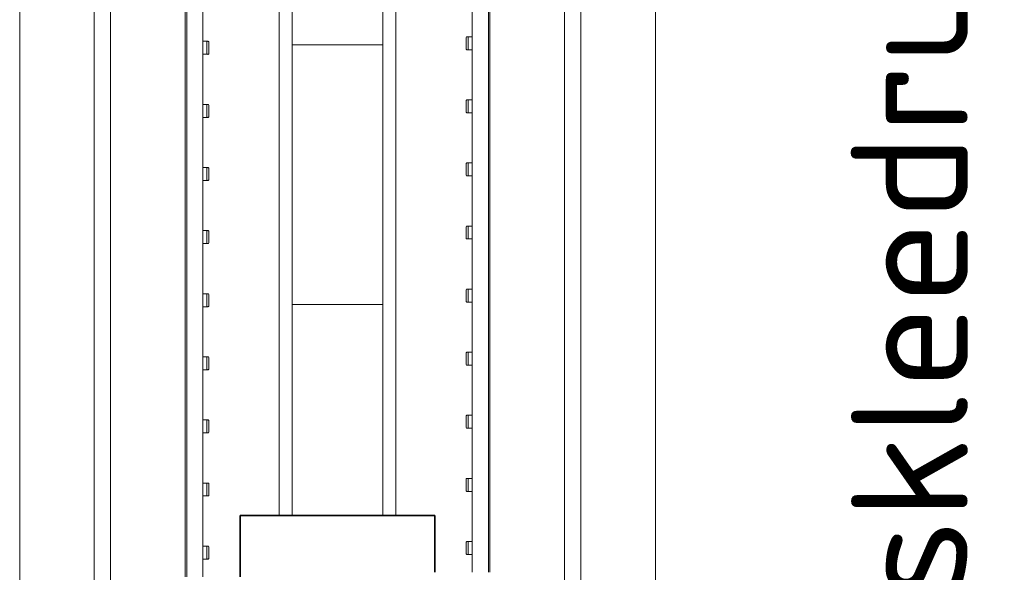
# Model space of a CAD drawing. Header units: millimetres. Extents: x 2016 to 102618, y -16590 to 68005.
# Tile 187 of 256: x 79010 to 80528, y 18237 to 19089. Entities that reach past the tile are written whole.
import ezdxf

# ---------------------------------------------------------------- set-up
doc = ezdxf.new("R2010")
doc.units = ezdxf.units.MM
for name, color, linetype, lineweight in [('A-AREA-IDEN', 2, 'Continuous', 9), ('A-WALL', 113, 'Continuous', 13), ('A-WALL-FNSH', 113, 'Continuous', 25), ('A-WALL-PATT', 111, 'Continuous', 25), ('I-FURN', 30, 'Continuous', 13), ('S-COLS', 52, 'Continuous', 13)]:
    doc.layers.add(name, color=color, linetype=linetype, lineweight=lineweight)
doc.styles.add('ISOCPEUR_2', font='isocpeur.ttf', dxfattribs={"height": 180})

# ---------------------------------------------------------------- blocks, each defined once
blk = doc.blocks.new('79_VCS_FU_zitbank_kleedkamers - 79_VCS_FU_zitbank_kleedkamers-V5-00 Begane grond')
at = {"layer": 'I-FURN'}
for p, q in [((6112.5, -117.5), (7062.5, -117.5)), ((6237.2, -110.5), (6237.2, -109.5)), ((6237.2, -110.7), (6237.2, -116.5)), ((6256.3, -108.5), (6238.2, -108.5)), ((6238.2, -111.5), (6256.3, -111.5)), ((6257.2, -109.5), (6257.2, -110.5)), ((6257.2, -116.5), (6257.2, -110.8)), ((6334.4, -110.5), (6334.4, -109.5)), ((6334.4, -110.7), (6334.4, -116.5)), ((6353.5, -108.5), (6335.4, -108.5)), ((6335.4, -111.5), (6353.5, -111.5)), ((6354.4, -109.5), (6354.4, -110.5)), ((6354.4, -116.5), (6354.4, -110.8)), ((6431.7, -110.5), (6431.7, -109.5)), ((6431.7, -110.7), (6431.7, -116.5)), ((6450.7, -108.5), (6432.6, -108.5)), ((6432.7, -111.5), (6450.7, -111.5)), ((6451.7, -109.5), (6451.7, -110.5)), ((6451.7, -116.5), (6451.7, -110.8)), ((6528.9, -110.5), (6528.9, -109.5)), ((6528.9, -110.7), (6528.9, -116.5)), ((6547.9, -108.5), (6529.9, -108.5)), ((6529.9, -111.5), (6547.9, -111.5)), ((6548.9, -109.5), (6548.9, -110.5)), ((6548.9, -116.5), (6548.9, -110.8)), ((6626.1, -110.5), (6626.1, -109.5)), ((6626.1, -110.7), (6626.1, -116.5)), ((6645.1, -108.5), (6627.1, -108.5)), ((6627.1, -111.5), (6645.1, -111.5)), ((6646.1, -109.5), (6646.1, -110.5)), ((6646.1, -116.5), (6646.1, -110.8)), ((6723.3, -110.5), (6723.3, -109.5)), ((6723.3, -110.7), (6723.3, -116.5)), ((6742.4, -108.5), (6724.3, -108.5)), ((6724.3, -111.5), (6742.4, -111.5)), ((6743.3, -109.5), (6743.3, -110.5)), ((6743.3, -116.5), (6743.3, -110.8)), ((6820.6, -110.5), (6820.6, -109.5)), ((6820.6, -110.7), (6820.6, -116.5)), ((6839.6, -108.5), (6821.5, -108.5)), ((6821.6, -111.5), (6839.6, -111.5)), ((6840.6, -109.5), (6840.6, -110.5)), ((6840.6, -116.5), (6840.6, -110.8)), ((6917.8, -110.5), (6917.8, -109.5)), ((6917.8, -110.7), (6917.8, -116.5)), ((6936.8, -108.5), (6918.8, -108.5)), ((6918.8, -111.5), (6936.8, -111.5)), ((6937.8, -109.5), (6937.8, -110.5)), ((6937.8, -116.5), (6937.8, -110.8)), ((7015, -110.5), (7015, -109.5)), ((7015, -110.7), (7015, -116.5)), ((7034, -108.5), (7016, -108.5)), ((7016, -111.5), (7034, -111.5)), ((7035, -109.5), (7035, -110.5)), ((7035, -116.5), (7035, -110.8)), ((7062.5, -142.5), (6112.5, -142.5)), ((7062.5, -145), (6112.5, -145)), ((50, -260), (8250, -260)), ((8250, -285), (50, -285)), ((50, -400), (8250, -400))]:
    blk.add_line(p, q, dxfattribs=at)
at = {"layer": 'I-FURN', "flags": 128}
for points in [[(6237.2, -117.5), (6237.2, -117.4), (6237.2, -117.3), (6237.2, -117.2), (6237.2, -117.1), (6237.2, -117), (6237.2, -117), (6237.2, -116.9), (6237.2, -116.8), (6237.2, -116.7), (6237.2, -116.6), (6237.2, -116.5), (6237.2, -116.4), (6237.2, -116.3), (6237.2, -116.3), (6237.2, -116.2), (6237.2, -116.1), (6237.2, -116), (6237.2, -116), (6237.2, -115.9), (6237.2, -115.8), (6237.2, -115.8), (6237.2, -115.7), (6237.2, -115.7)], [(6257.2, -115.7), (6257.2, -115.7), (6257.2, -115.8), (6257.2, -115.8), (6257.2, -115.9), (6257.2, -116), (6257.2, -116.1), (6257.2, -116.1), (6257.2, -116.2), (6257.2, -116.3), (6257.2, -116.4), (6257.2, -116.4), (6257.2, -116.5), (6257.2, -116.6), (6257.2, -116.7), (6257.2, -116.8), (6257.2, -116.9), (6257.2, -117), (6257.2, -117.1), (6257.2, -117.2), (6257.2, -117.3), (6257.2, -117.4), (6257.2, -117.5)], [(6334.4, -117.5), (6334.4, -117.4), (6334.4, -117.3), (6334.4, -117.2), (6334.4, -117.1), (6334.4, -117), (6334.4, -117), (6334.4, -116.9), (6334.4, -116.8), (6334.4, -116.7), (6334.4, -116.6), (6334.4, -116.5), (6334.4, -116.4), (6334.4, -116.3), (6334.4, -116.3), (6334.4, -116.2), (6334.4, -116.1), (6334.4, -116), (6334.4, -116), (6334.4, -115.9), (6334.4, -115.8), (6334.4, -115.8), (6334.4, -115.7), (6334.4, -115.7)], [(6354.4, -115.7), (6354.4, -115.7), (6354.4, -115.8), (6354.4, -115.8), (6354.4, -115.9), (6354.4, -116), (6354.4, -116.1), (6354.4, -116.1), (6354.4, -116.2), (6354.4, -116.3), (6354.4, -116.4), (6354.4, -116.4), (6354.4, -116.5), (6354.4, -116.6), (6354.4, -116.7), (6354.4, -116.8), (6354.4, -116.9), (6354.4, -117), (6354.4, -117.1), (6354.4, -117.2), (6354.4, -117.3), (6354.4, -117.4), (6354.4, -117.5)], [(6431.7, -117.5), (6431.7, -117.4), (6431.7, -117.3), (6431.7, -117.2), (6431.7, -117.1), (6431.7, -117), (6431.7, -117), (6431.7, -116.9), (6431.7, -116.8), (6431.7, -116.7), (6431.7, -116.6), (6431.7, -116.5), (6431.7, -116.4), (6431.7, -116.3), (6431.7, -116.3), (6431.7, -116.2), (6431.7, -116.1), (6431.7, -116), (6431.7, -116), (6431.7, -115.9), (6431.7, -115.8), (6431.7, -115.8), (6431.7, -115.7), (6431.7, -115.7)], [(6451.7, -115.7), (6451.7, -115.7), (6451.7, -115.8), (6451.7, -115.8), (6451.7, -115.9), (6451.7, -116), (6451.7, -116.1), (6451.7, -116.1), (6451.7, -116.2), (6451.7, -116.3), (6451.7, -116.4), (6451.7, -116.4), (6451.7, -116.5), (6451.7, -116.6), (6451.7, -116.7), (6451.7, -116.8), (6451.7, -116.9), (6451.7, -117), (6451.7, -117.1), (6451.7, -117.2), (6451.7, -117.3), (6451.7, -117.4), (6451.7, -117.5)], [(6528.9, -117.5), (6528.9, -117.4), (6528.9, -117.3), (6528.9, -117.2), (6528.9, -117.1), (6528.9, -117), (6528.9, -117), (6528.9, -116.9), (6528.9, -116.8), (6528.9, -116.7), (6528.9, -116.6), (6528.9, -116.5), (6528.9, -116.4), (6528.9, -116.3), (6528.9, -116.3), (6528.9, -116.2), (6528.9, -116.1), (6528.9, -116), (6528.9, -116), (6528.9, -115.9), (6528.9, -115.8), (6528.9, -115.8), (6528.9, -115.7), (6528.9, -115.7)], [(6548.9, -115.7), (6548.9, -115.7), (6548.9, -115.8), (6548.9, -115.8), (6548.9, -115.9), (6548.9, -116), (6548.9, -116.1), (6548.9, -116.1), (6548.9, -116.2), (6548.9, -116.3), (6548.9, -116.4), (6548.9, -116.4), (6548.9, -116.5), (6548.9, -116.6), (6548.9, -116.7), (6548.9, -116.8), (6548.9, -116.9), (6548.9, -117), (6548.9, -117.1), (6548.9, -117.2), (6548.9, -117.3), (6548.9, -117.4), (6548.9, -117.5)], [(6626.1, -117.5), (6626.1, -117.4), (6626.1, -117.3), (6626.1, -117.2), (6626.1, -117.1), (6626.1, -117), (6626.1, -117), (6626.1, -116.9), (6626.1, -116.8), (6626.1, -116.7), (6626.1, -116.6), (6626.1, -116.5), (6626.1, -116.4), (6626.1, -116.3), (6626.1, -116.3), (6626.1, -116.2), (6626.1, -116.1), (6626.1, -116), (6626.1, -116), (6626.1, -115.9), (6626.1, -115.8), (6626.1, -115.8), (6626.1, -115.7), (6626.1, -115.7)], [(6646.1, -115.7), (6646.1, -115.7), (6646.1, -115.8), (6646.1, -115.8), (6646.1, -115.9), (6646.1, -116), (6646.1, -116.1), (6646.1, -116.1), (6646.1, -116.2), (6646.1, -116.3), (6646.1, -116.4), (6646.1, -116.4), (6646.1, -116.5), (6646.1, -116.6), (6646.1, -116.7), (6646.1, -116.8), (6646.1, -116.9), (6646.1, -117), (6646.1, -117.1), (6646.1, -117.2), (6646.1, -117.3), (6646.1, -117.4), (6646.1, -117.5)], [(6723.3, -117.5), (6723.3, -117.4), (6723.3, -117.3), (6723.3, -117.2), (6723.3, -117.1), (6723.3, -117), (6723.3, -117), (6723.3, -116.9), (6723.3, -116.8), (6723.3, -116.7), (6723.3, -116.6), (6723.3, -116.5), (6723.3, -116.4), (6723.3, -116.3), (6723.3, -116.3), (6723.3, -116.2), (6723.3, -116.1), (6723.3, -116), (6723.3, -116), (6723.3, -115.9), (6723.3, -115.8), (6723.3, -115.8), (6723.3, -115.7), (6723.3, -115.7)], [(6743.3, -115.7), (6743.3, -115.7), (6743.3, -115.8), (6743.3, -115.8), (6743.3, -115.9), (6743.3, -116), (6743.3, -116.1), (6743.3, -116.1), (6743.3, -116.2), (6743.3, -116.3), (6743.3, -116.4), (6743.3, -116.4), (6743.3, -116.5), (6743.3, -116.6), (6743.3, -116.7), (6743.3, -116.8), (6743.3, -116.9), (6743.3, -117), (6743.3, -117.1), (6743.3, -117.2), (6743.3, -117.3), (6743.3, -117.4), (6743.3, -117.5)], [(6820.6, -117.5), (6820.6, -117.4), (6820.6, -117.3), (6820.6, -117.2), (6820.6, -117.1), (6820.6, -117), (6820.6, -117), (6820.6, -116.9), (6820.6, -116.8), (6820.6, -116.7), (6820.6, -116.6), (6820.6, -116.5), (6820.6, -116.4), (6820.6, -116.3), (6820.6, -116.3), (6820.6, -116.2), (6820.6, -116.1), (6820.6, -116), (6820.6, -116), (6820.6, -115.9), (6820.6, -115.8), (6820.6, -115.8), (6820.6, -115.7), (6820.6, -115.7)], [(6840.6, -115.7), (6840.6, -115.7), (6840.6, -115.8), (6840.6, -115.8), (6840.6, -115.9), (6840.6, -116), (6840.6, -116.1), (6840.6, -116.1), (6840.6, -116.2), (6840.6, -116.3), (6840.6, -116.4), (6840.6, -116.4), (6840.6, -116.5), (6840.6, -116.6), (6840.6, -116.7), (6840.6, -116.8), (6840.6, -116.9), (6840.6, -117), (6840.6, -117.1), (6840.6, -117.2), (6840.6, -117.3), (6840.6, -117.4), (6840.6, -117.5)], [(6917.8, -117.5), (6917.8, -117.4), (6917.8, -117.3), (6917.8, -117.2), (6917.8, -117.1), (6917.8, -117), (6917.8, -117), (6917.8, -116.9), (6917.8, -116.8), (6917.8, -116.7), (6917.8, -116.6), (6917.8, -116.5), (6917.8, -116.4), (6917.8, -116.3), (6917.8, -116.3), (6917.8, -116.2), (6917.8, -116.1), (6917.8, -116), (6917.8, -116), (6917.8, -115.9), (6917.8, -115.8), (6917.8, -115.8), (6917.8, -115.7), (6917.8, -115.7)], [(6937.8, -115.7), (6937.8, -115.7), (6937.8, -115.8), (6937.8, -115.8), (6937.8, -115.9), (6937.8, -116), (6937.8, -116.1), (6937.8, -116.1), (6937.8, -116.2), (6937.8, -116.3), (6937.8, -116.4), (6937.8, -116.4), (6937.8, -116.5), (6937.8, -116.6), (6937.8, -116.7), (6937.8, -116.8), (6937.8, -116.9), (6937.8, -117), (6937.8, -117.1), (6937.8, -117.2), (6937.8, -117.3), (6937.8, -117.4), (6937.8, -117.5)], [(7015, -117.5), (7015, -117.4), (7015, -117.3), (7015, -117.2), (7015, -117.1), (7015, -117), (7015, -117), (7015, -116.9), (7015, -116.8), (7015, -116.7), (7015, -116.6), (7015, -116.5), (7015, -116.4), (7015, -116.3), (7015, -116.3), (7015, -116.2), (7015, -116.1), (7015, -116), (7015, -116), (7015, -115.9), (7015, -115.8), (7015, -115.8), (7015, -115.7), (7015, -115.7)], [(7035, -115.7), (7035, -115.7), (7035, -115.8), (7035, -115.8), (7035, -115.9), (7035, -116), (7035, -116.1), (7035, -116.1), (7035, -116.2), (7035, -116.3), (7035, -116.4), (7035, -116.4), (7035, -116.5), (7035, -116.6), (7035, -116.7), (7035, -116.8), (7035, -116.9), (7035, -117), (7035, -117.1), (7035, -117.2), (7035, -117.3), (7035, -117.4), (7035, -117.5)]]:
    blk.add_lwpolyline(points, dxfattribs=at)
at = {"layer": 'I-FURN'}
for centre, radius, start, end in [((6238.2, -109.5), 0.978, 90, 180), ((6238.2, -110.5), 1, 180, 270), ((6256.3, -109.5), 0.966, 0, 90), ((6256.3, -110.5), 0.962, 270, 360), ((6335.4, -109.5), 0.978, 90, 180), ((6335.4, -110.5), 1, 180, 270), ((6353.5, -109.5), 0.966, 0, 90), ((6353.5, -110.5), 0.962, 270, 360), ((6432.6, -109.5), 0.978, 90, 180), ((6432.7, -110.5), 1, 180, 270), ((6450.7, -109.5), 0.966, 0, 90), ((6450.7, -110.5), 0.962, 270, 360), ((6529.9, -109.5), 0.978, 90, 180), ((6529.9, -110.5), 1, 180, 270), ((6547.9, -109.5), 0.966, 0, 90), ((6547.9, -110.5), 0.962, 270, 360), ((6627.1, -109.5), 0.978, 90, 180), ((6627.1, -110.5), 1, 180, 270), ((6645.1, -109.5), 0.966, 0, 90), ((6645.1, -110.5), 0.962, 270, 360), ((6724.3, -109.5), 0.978, 90, 180), ((6724.3, -110.5), 1, 180, 270), ((6742.4, -109.5), 0.966, 0, 90), ((6742.4, -110.5), 0.962, 270, 360), ((6821.5, -109.5), 0.978, 90, 180), ((6821.6, -110.5), 1, 180, 270), ((6839.6, -109.5), 0.966, 0, 90), ((6839.6, -110.5), 0.962, 270, 360), ((6918.8, -109.5), 0.978, 90, 180), ((6918.8, -110.5), 1, 180, 270), ((6936.8, -109.5), 0.966, 0, 90), ((6936.8, -110.5), 0.962, 270, 360), ((7016, -109.5), 0.978, 90, 180), ((7016, -110.5), 1, 180, 270), ((7034, -109.5), 0.966, 0, 90), ((7034, -110.5), 0.962, 270, 360)]:
    blk.add_arc(centre, radius, start, end, dxfattribs=at)
for centre, major_axis, start_param, end_param in [((6238.2, -109.5), (0.978, 0), 1.570796, 3.140513), ((6238.2, -110.5), (1, 0), 3.142593, 4.712389), ((6256.3, -109.5), (0.966, 0), 0.001117, 1.570796), ((6256.3, -110.5), (0.962, 0), 4.712389, 6.282063), ((6335.4, -109.5), (0.978, 0), 1.570796, 3.140513), ((6335.4, -110.5), (-1, 0), 0.001, 1.570796), ((6353.5, -109.5), (0.966, 0), 0.001117, 1.570796), ((6353.5, -110.5), (0.962, 0), 4.712389, 6.282063), ((6432.6, -109.5), (0.978, 0), 1.570796, 3.140513), ((6432.7, -110.5), (-1, 0), 0.001, 1.570796), ((6450.7, -109.5), (0.966, 0), 0.001117, 1.570796), ((6450.7, -110.5), (0.962, 0), 4.712389, 6.282063), ((6529.9, -109.5), (0.978, 0), 1.570796, 3.140513), ((6529.9, -110.5), (-1, 0), 0.001, 1.570796), ((6547.9, -109.5), (0.966, 0), 0.001117, 1.570796), ((6547.9, -110.5), (0.962, 0), 4.712389, 6.282063), ((6627.1, -109.5), (0.978, 0), 1.570796, 3.140513), ((6627.1, -110.5), (-1, 0), 0.001, 1.570796), ((6645.1, -109.5), (-0.966, 0), 3.14271, 4.712389), ((6645.1, -110.5), (0.962, 0), 4.712389, 6.282063), ((6724.3, -109.5), (0.978, 0), 1.570796, 3.140513), ((6724.3, -110.5), (-1, 0), 0.001, 1.570796), ((6742.4, -109.5), (0.966, 0), 0.001117, 1.570796), ((6742.4, -110.5), (0.962, 0), 4.712389, 6.282063), ((6821.5, -109.5), (0.978, 0), 1.570796, 3.140513), ((6821.6, -110.5), (-1, 0), 0.001, 1.570796), ((6839.6, -109.5), (0.966, 0), 0.001117, 1.570796), ((6839.6, -110.5), (0.962, 0), 4.712389, 6.282063), ((6918.8, -109.5), (0.978, 0), 1.570796, 3.140513), ((6918.8, -110.5), (-1, 0), 0.001, 1.570796), ((6936.8, -109.5), (0.966, 0), 0.001117, 1.570796), ((6936.8, -110.5), (0.962, 0), 4.712389, 6.282063), ((7016, -109.5), (0.978, 0), 1.570796, 3.140513), ((7016, -110.5), (-1, 0), 0.001, 1.570796), ((7034, -109.5), (0.966, 0), 0.001117, 1.570796), ((7034, -110.5), (0.962, 0), 4.712389, 6.282063)]:
    blk.add_ellipse(centre, major_axis=major_axis, ratio=0.997927, start_param=start_param, end_param=end_param, dxfattribs=at)
blk = doc.blocks.new('79_VCS_FU_zitbank_kleedkamers - 79_VCS_FU_zitbank_kleedkamers-V6-00 Begane grond')
at = {"layer": 'I-FURN'}
for p, q in [((1237.5, -117.5), (2187.5, -117.5)), ((1265, -110.5), (1265, -109.5)), ((1265, -110.7), (1265, -116.5)), ((1284, -108.5), (1266, -108.5)), ((1266, -111.5), (1284, -111.5)), ((1285, -109.5), (1285, -110.5)), ((1285, -116.5), (1285, -110.8)), ((1362.2, -110.5), (1362.2, -109.5)), ((1362.2, -110.7), (1362.2, -116.5)), ((1381.3, -108.5), (1363.2, -108.5)), ((1363.2, -111.5), (1381.3, -111.5)), ((1382.2, -109.5), (1382.2, -110.5)), ((1382.2, -116.5), (1382.2, -110.8)), ((1459.4, -110.5), (1459.4, -109.5)), ((1459.4, -110.7), (1459.4, -116.5)), ((1478.5, -108.5), (1460.4, -108.5)), ((1460.4, -111.5), (1478.5, -111.5)), ((1479.4, -109.5), (1479.4, -110.5)), ((1479.4, -116.5), (1479.4, -110.8)), ((1556.7, -110.5), (1556.7, -109.5)), ((1556.7, -110.7), (1556.7, -116.5)), ((1575.7, -108.5), (1557.6, -108.5)), ((1557.7, -111.5), (1575.7, -111.5)), ((1576.7, -109.5), (1576.7, -110.5)), ((1576.7, -116.5), (1576.7, -110.8)), ((1653.9, -110.5), (1653.9, -109.5)), ((1653.9, -110.7), (1653.9, -116.5)), ((1672.9, -108.5), (1654.9, -108.5)), ((1654.9, -111.5), (1672.9, -111.5)), ((1673.9, -109.5), (1673.9, -110.5)), ((1673.9, -116.5), (1673.9, -110.8)), ((1751.1, -110.5), (1751.1, -109.5)), ((1751.1, -110.7), (1751.1, -116.5)), ((1770.1, -108.5), (1752.1, -108.5)), ((1752.1, -111.5), (1770.1, -111.5)), ((1771.1, -109.5), (1771.1, -110.5)), ((1771.1, -116.5), (1771.1, -110.8)), ((1848.3, -110.5), (1848.3, -109.5)), ((1848.3, -110.7), (1848.3, -116.5)), ((1867.4, -108.5), (1849.3, -108.5)), ((1849.3, -111.5), (1867.4, -111.5)), ((1868.3, -109.5), (1868.3, -110.5)), ((1868.3, -116.5), (1868.3, -110.8)), ((1945.6, -110.5), (1945.6, -109.5)), ((1945.6, -110.7), (1945.6, -116.5)), ((1964.6, -108.5), (1946.5, -108.5)), ((1946.6, -111.5), (1964.6, -111.5)), ((1965.6, -109.5), (1965.6, -110.5)), ((1965.6, -116.5), (1965.6, -110.8)), ((2042.8, -110.5), (2042.8, -109.5)), ((2042.8, -110.7), (2042.8, -116.5)), ((2061.8, -108.5), (2043.8, -108.5)), ((2043.8, -111.5), (2061.8, -111.5)), ((2062.8, -109.5), (2062.8, -110.5)), ((2062.8, -116.5), (2062.8, -110.8)), ((2187.5, -142.5), (1237.5, -142.5)), ((2187.5, -145), (1237.5, -145)), ((50, -260), (8250, -260)), ((8250, -285), (50, -285)), ((50, -400), (8250, -400))]:
    blk.add_line(p, q, dxfattribs=at)
at = {"layer": 'I-FURN', "flags": 128}
for points in [[(1265, -117.5), (1265, -117.4), (1265, -117.3), (1265, -117.2), (1265, -117.1), (1265, -117), (1265, -117), (1265, -116.9), (1265, -116.8), (1265, -116.7), (1265, -116.6), (1265, -116.5), (1265, -116.4), (1265, -116.3), (1265, -116.3), (1265, -116.2), (1265, -116.1), (1265, -116), (1265, -116), (1265, -115.9), (1265, -115.8), (1265, -115.8), (1265, -115.7), (1265, -115.7)], [(1285, -115.7), (1285, -115.7), (1285, -115.8), (1285, -115.8), (1285, -115.9), (1285, -116), (1285, -116.1), (1285, -116.1), (1285, -116.2), (1285, -116.3), (1285, -116.4), (1285, -116.4), (1285, -116.5), (1285, -116.6), (1285, -116.7), (1285, -116.8), (1285, -116.9), (1285, -117), (1285, -117.1), (1285, -117.2), (1285, -117.3), (1285, -117.4), (1285, -117.5)], [(1362.2, -117.5), (1362.2, -117.4), (1362.2, -117.3), (1362.2, -117.2), (1362.2, -117.1), (1362.2, -117), (1362.2, -117), (1362.2, -116.9), (1362.2, -116.8), (1362.2, -116.7), (1362.2, -116.6), (1362.2, -116.5), (1362.2, -116.4), (1362.2, -116.3), (1362.2, -116.3), (1362.2, -116.2), (1362.2, -116.1), (1362.2, -116), (1362.2, -116), (1362.2, -115.9), (1362.2, -115.8), (1362.2, -115.8), (1362.2, -115.7), (1362.2, -115.7)], [(1382.2, -115.7), (1382.2, -115.7), (1382.2, -115.8), (1382.2, -115.8), (1382.2, -115.9), (1382.2, -116), (1382.2, -116.1), (1382.2, -116.1), (1382.2, -116.2), (1382.2, -116.3), (1382.2, -116.4), (1382.2, -116.4), (1382.2, -116.5), (1382.2, -116.6), (1382.2, -116.7), (1382.2, -116.8), (1382.2, -116.9), (1382.2, -117), (1382.2, -117.1), (1382.2, -117.2), (1382.2, -117.3), (1382.2, -117.4), (1382.2, -117.5)], [(1459.4, -117.5), (1459.4, -117.4), (1459.4, -117.3), (1459.4, -117.2), (1459.4, -117.1), (1459.4, -117), (1459.4, -117), (1459.4, -116.9), (1459.4, -116.8), (1459.4, -116.7), (1459.4, -116.6), (1459.4, -116.5), (1459.4, -116.4), (1459.4, -116.3), (1459.4, -116.3), (1459.4, -116.2), (1459.4, -116.1), (1459.4, -116), (1459.4, -116), (1459.4, -115.9), (1459.4, -115.8), (1459.4, -115.8), (1459.4, -115.7), (1459.4, -115.7)], [(1479.4, -115.7), (1479.4, -115.7), (1479.4, -115.8), (1479.4, -115.8), (1479.4, -115.9), (1479.4, -116), (1479.4, -116.1), (1479.4, -116.1), (1479.4, -116.2), (1479.4, -116.3), (1479.4, -116.4), (1479.4, -116.4), (1479.4, -116.5), (1479.4, -116.6), (1479.4, -116.7), (1479.4, -116.8), (1479.4, -116.9), (1479.4, -117), (1479.4, -117.1), (1479.4, -117.2), (1479.4, -117.3), (1479.4, -117.4), (1479.4, -117.5)], [(1556.7, -117.5), (1556.7, -117.4), (1556.7, -117.3), (1556.7, -117.2), (1556.7, -117.1), (1556.7, -117), (1556.7, -117), (1556.7, -116.9), (1556.7, -116.8), (1556.7, -116.7), (1556.7, -116.6), (1556.7, -116.5), (1556.7, -116.4), (1556.7, -116.3), (1556.7, -116.3), (1556.7, -116.2), (1556.7, -116.1), (1556.7, -116), (1556.7, -116), (1556.7, -115.9), (1556.7, -115.8), (1556.7, -115.8), (1556.7, -115.7), (1556.7, -115.7)], [(1576.7, -115.7), (1576.7, -115.7), (1576.7, -115.8), (1576.7, -115.8), (1576.7, -115.9), (1576.7, -116), (1576.7, -116.1), (1576.7, -116.1), (1576.7, -116.2), (1576.7, -116.3), (1576.7, -116.4), (1576.7, -116.4), (1576.7, -116.5), (1576.7, -116.6), (1576.7, -116.7), (1576.7, -116.8), (1576.7, -116.9), (1576.7, -117), (1576.7, -117.1), (1576.7, -117.2), (1576.7, -117.3), (1576.7, -117.4), (1576.7, -117.5)], [(1653.9, -117.5), (1653.9, -117.4), (1653.9, -117.3), (1653.9, -117.2), (1653.9, -117.1), (1653.9, -117), (1653.9, -117), (1653.9, -116.9), (1653.9, -116.8), (1653.9, -116.7), (1653.9, -116.6), (1653.9, -116.5), (1653.9, -116.4), (1653.9, -116.3), (1653.9, -116.3), (1653.9, -116.2), (1653.9, -116.1), (1653.9, -116), (1653.9, -116), (1653.9, -115.9), (1653.9, -115.8), (1653.9, -115.8), (1653.9, -115.7), (1653.9, -115.7)], [(1673.9, -115.7), (1673.9, -115.7), (1673.9, -115.8), (1673.9, -115.8), (1673.9, -115.9), (1673.9, -116), (1673.9, -116.1), (1673.9, -116.1), (1673.9, -116.2), (1673.9, -116.3), (1673.9, -116.4), (1673.9, -116.4), (1673.9, -116.5), (1673.9, -116.6), (1673.9, -116.7), (1673.9, -116.8), (1673.9, -116.9), (1673.9, -117), (1673.9, -117.1), (1673.9, -117.2), (1673.9, -117.3), (1673.9, -117.4), (1673.9, -117.5)], [(1751.1, -117.5), (1751.1, -117.4), (1751.1, -117.3), (1751.1, -117.2), (1751.1, -117.1), (1751.1, -117), (1751.1, -117), (1751.1, -116.9), (1751.1, -116.8), (1751.1, -116.7), (1751.1, -116.6), (1751.1, -116.5), (1751.1, -116.4), (1751.1, -116.3), (1751.1, -116.3), (1751.1, -116.2), (1751.1, -116.1), (1751.1, -116), (1751.1, -116), (1751.1, -115.9), (1751.1, -115.8), (1751.1, -115.8), (1751.1, -115.7), (1751.1, -115.7)], [(1771.1, -115.7), (1771.1, -115.7), (1771.1, -115.8), (1771.1, -115.8), (1771.1, -115.9), (1771.1, -116), (1771.1, -116.1), (1771.1, -116.1), (1771.1, -116.2), (1771.1, -116.3), (1771.1, -116.4), (1771.1, -116.4), (1771.1, -116.5), (1771.1, -116.6), (1771.1, -116.7), (1771.1, -116.8), (1771.1, -116.9), (1771.1, -117), (1771.1, -117.1), (1771.1, -117.2), (1771.1, -117.3), (1771.1, -117.4), (1771.1, -117.5)], [(1848.3, -117.5), (1848.3, -117.4), (1848.3, -117.3), (1848.3, -117.2), (1848.3, -117.1), (1848.3, -117), (1848.3, -117), (1848.3, -116.9), (1848.3, -116.8), (1848.3, -116.7), (1848.3, -116.6), (1848.3, -116.5), (1848.3, -116.4), (1848.3, -116.3), (1848.3, -116.3), (1848.3, -116.2), (1848.3, -116.1), (1848.3, -116), (1848.3, -116), (1848.3, -115.9), (1848.3, -115.8), (1848.3, -115.8), (1848.3, -115.7), (1848.3, -115.7)], [(1868.3, -115.7), (1868.3, -115.7), (1868.3, -115.8), (1868.3, -115.8), (1868.3, -115.9), (1868.3, -116), (1868.3, -116.1), (1868.3, -116.1), (1868.3, -116.2), (1868.3, -116.3), (1868.3, -116.4), (1868.3, -116.4), (1868.3, -116.5), (1868.3, -116.6), (1868.3, -116.7), (1868.3, -116.8), (1868.3, -116.9), (1868.3, -117), (1868.3, -117.1), (1868.3, -117.2), (1868.3, -117.3), (1868.3, -117.4), (1868.3, -117.5)], [(1945.6, -117.5), (1945.6, -117.4), (1945.6, -117.3), (1945.6, -117.2), (1945.6, -117.1), (1945.6, -117), (1945.6, -117), (1945.6, -116.9), (1945.6, -116.8), (1945.6, -116.7), (1945.6, -116.6), (1945.6, -116.5), (1945.6, -116.4), (1945.6, -116.3), (1945.6, -116.3), (1945.6, -116.2), (1945.6, -116.1), (1945.6, -116), (1945.6, -116), (1945.6, -115.9), (1945.6, -115.8), (1945.6, -115.8), (1945.6, -115.7), (1945.6, -115.7)], [(1965.6, -115.7), (1965.6, -115.7), (1965.6, -115.8), (1965.6, -115.8), (1965.6, -115.9), (1965.6, -116), (1965.6, -116.1), (1965.6, -116.1), (1965.6, -116.2), (1965.6, -116.3), (1965.6, -116.4), (1965.6, -116.4), (1965.6, -116.5), (1965.6, -116.6), (1965.6, -116.7), (1965.6, -116.8), (1965.6, -116.9), (1965.6, -117), (1965.6, -117.1), (1965.6, -117.2), (1965.6, -117.3), (1965.6, -117.4), (1965.6, -117.5)], [(2042.8, -117.5), (2042.8, -117.4), (2042.8, -117.3), (2042.8, -117.2), (2042.8, -117.1), (2042.8, -117), (2042.8, -117), (2042.8, -116.9), (2042.8, -116.8), (2042.8, -116.7), (2042.8, -116.6), (2042.8, -116.5), (2042.8, -116.4), (2042.8, -116.3), (2042.8, -116.3), (2042.8, -116.2), (2042.8, -116.1), (2042.8, -116), (2042.8, -116), (2042.8, -115.9), (2042.8, -115.8), (2042.8, -115.8), (2042.8, -115.7), (2042.8, -115.7)], [(2062.8, -115.7), (2062.8, -115.7), (2062.8, -115.8), (2062.8, -115.8), (2062.8, -115.9), (2062.8, -116), (2062.8, -116.1), (2062.8, -116.1), (2062.8, -116.2), (2062.8, -116.3), (2062.8, -116.4), (2062.8, -116.4), (2062.8, -116.5), (2062.8, -116.6), (2062.8, -116.7), (2062.8, -116.8), (2062.8, -116.9), (2062.8, -117), (2062.8, -117.1), (2062.8, -117.2), (2062.8, -117.3), (2062.8, -117.4), (2062.8, -117.5)]]:
    blk.add_lwpolyline(points, dxfattribs=at)
at = {"layer": 'I-FURN'}
for centre, radius, start, end in [((1266, -109.5), 0.978, 90, 180), ((1266, -110.5), 1, 180, 270), ((1284, -109.5), 0.966, 0, 90), ((1284, -110.5), 0.962, 270, 360), ((1363.2, -109.5), 0.978, 90, 180), ((1363.2, -110.5), 1, 180, 270), ((1381.3, -109.5), 0.966, 0, 90), ((1381.3, -110.5), 0.962, 270, 360), ((1460.4, -109.5), 0.978, 90, 180), ((1460.4, -110.5), 1, 180, 270), ((1478.5, -109.5), 0.966, 0, 90), ((1478.5, -110.5), 0.962, 270, 360), ((1557.6, -109.5), 0.978, 90, 180), ((1557.7, -110.5), 1, 180, 270), ((1575.7, -109.5), 0.966, 0, 90), ((1575.7, -110.5), 0.962, 270, 360), ((1654.9, -109.5), 0.978, 90, 180), ((1654.9, -110.5), 1, 180, 270), ((1672.9, -109.5), 0.966, 0, 90), ((1672.9, -110.5), 0.962, 270, 360), ((1752.1, -109.5), 0.978, 90, 180), ((1752.1, -110.5), 1, 180, 270), ((1770.1, -109.5), 0.966, 0, 90), ((1770.1, -110.5), 0.962, 270, 360), ((1849.3, -109.5), 0.978, 90, 180), ((1849.3, -110.5), 1, 180, 270), ((1867.4, -109.5), 0.966, 0, 90), ((1867.4, -110.5), 0.962, 270, 360), ((1946.5, -109.5), 0.978, 90, 180), ((1946.6, -110.5), 1, 180, 270), ((1964.6, -109.5), 0.966, 0, 90), ((1964.6, -110.5), 0.962, 270, 360), ((2043.8, -109.5), 0.978, 90, 180), ((2043.8, -110.5), 1, 180, 270), ((2061.8, -109.5), 0.966, 0, 90), ((2061.8, -110.5), 0.962, 270, 360)]:
    blk.add_arc(centre, radius, start, end, dxfattribs=at)
for centre, major_axis, start_param, end_param in [((1266, -109.5), (0.978, 0), 1.570796, 3.140513), ((1266, -110.5), (1, 0), 3.142593, 4.712389), ((1284, -109.5), (-0.966, 0), 3.14271, 4.712389), ((1284, -110.5), (0.962, 0), 4.712389, 6.282063), ((1363.2, -109.5), (0.978, 0), 1.570796, 3.140513), ((1363.2, -110.5), (1, 0), 3.142593, 4.712389), ((1381.3, -109.5), (-0.966, 0), 3.14271, 4.712389), ((1381.3, -110.5), (0.962, 0), 4.712389, 6.282063), ((1460.4, -109.5), (0.978, 0), 1.570796, 3.140513), ((1460.4, -110.5), (1, 0), 3.142593, 4.712389), ((1478.5, -109.5), (0.966, 0), 0.001117, 1.570796), ((1478.5, -110.5), (0.962, 0), 4.712389, 6.282063), ((1557.6, -109.5), (0.978, 0), 1.570796, 3.140513), ((1557.7, -110.5), (1, 0), 3.142593, 4.712389), ((1575.7, -109.5), (-0.966, 0), 3.14271, 4.712389), ((1575.7, -110.5), (0.962, 0), 4.712389, 6.282063), ((1654.9, -109.5), (0.978, 0), 1.570796, 3.140513), ((1654.9, -110.5), (1, 0), 3.142593, 4.712389), ((1672.9, -109.5), (-0.966, 0), 3.14271, 4.712389), ((1672.9, -110.5), (0.962, 0), 4.712389, 6.282063), ((1752.1, -109.5), (0.978, 0), 1.570796, 3.140513), ((1752.1, -110.5), (1, 0), 3.142593, 4.712389), ((1770.1, -109.5), (-0.966, 0), 3.14271, 4.712389), ((1770.1, -110.5), (0.962, 0), 4.712389, 6.282063), ((1849.3, -109.5), (0.978, 0), 1.570796, 3.140513), ((1849.3, -110.5), (1, 0), 3.142593, 4.712389), ((1867.4, -109.5), (-0.966, 0), 3.14271, 4.712389), ((1867.4, -110.5), (0.962, 0), 4.712389, 6.282063), ((1946.5, -109.5), (0.978, 0), 1.570796, 3.140513), ((1946.6, -110.5), (1, 0), 3.142593, 4.712389), ((1964.6, -109.5), (-0.966, 0), 3.14271, 4.712389), ((1964.6, -110.5), (0.962, 0), 4.712389, 6.282063), ((2043.8, -109.5), (0.978, 0), 1.570796, 3.140513), ((2043.8, -110.5), (1, 0), 3.142593, 4.712389), ((2061.8, -109.5), (-0.966, 0), 3.14271, 4.712389), ((2061.8, -110.5), (0.962, 0), 4.712389, 6.282063)]:
    blk.add_ellipse(centre, major_axis=major_axis, ratio=0.997927, start_param=start_param, end_param=end_param, dxfattribs=at)
blk = doc.blocks.new('28_VCS_SF_houten kolom - beton kolom 300X300-V166-00 Begane grond')
at = {"layer": 'S-COLS', "lineweight": 5}
h = blk.add_hatch(dxfattribs=at)
h.set_pattern_fill('FP_173', color=256, style=0, pattern_type=2)
h.set_pattern_definition([(45, (-79500, -18175), (-500, 500), []), (45, (-79330, -18175), (-500, 500), []), (45, (-79320, -18175), (-500, 500), []), (45, (-79310, -18175), (-500, 500), []), (45, (-79300, -18175), (-500, 500), []), (45, (-79290, -18175), (-500, 500), []), (45, (-79280, -18175), (-500, 500), []), (45, (-79270, -18175), (-500, 500), [])])
h.paths.add_polyline_path([(47.4, -150), (150, -150), (150, 37.5), (90, 37.5), (90, 62.5), (150, 62.5), (150, 150), (-150, 150), (-150, 55.4), (-90, 55.4), (-90, 30.4), (-150, 30.4), (-150, -150), (-70, -150)], flags=0)
at = {"layer": 'S-COLS', "lineweight": 35}
for p, q in [((150, 150), (-150, 150)), ((-150, 150), (-150, 55.4)), ((150, 62.5), (150, 150)), ((-150, 30.4), (-150, -150)), ((150, -150), (150, 37.5)), ((-150, -150), (150, -150))]:
    blk.add_line(p, q, dxfattribs=at)

msp = doc.modelspace()

# ---------------------------------------------------------------- hatches: boundary and pattern name
at = {"layer": 'A-WALL-PATT', "lineweight": 5}
h = msp.add_hatch(dxfattribs=at)
h.set_pattern_fill('FP_21', color=256, angle=-90, style=0, pattern_type=2)
h.set_pattern_definition([(1e-13, (79410, 21050), (-8e-13, 400), [])])
h.paths.add_polyline_path([(79430, 16560), (79570, 16560), (79570, 18025), (79430, 18025), (79430, 16580)], flags=0)
h.paths.add_polyline_path([(79542.7, 18325), (79570, 18325), (79570, 25025), (79430, 25025), (79430, 18325)], flags=0)
h.paths.add_polyline_path([(79570, 25325), (79570, 25540), (79430, 25540), (79430, 25325), (79433.1, 25325)], flags=0)

# ---------------------------------------------------------------- linework, layer by layer
at = {"layer": 'A-WALL', "color": 250, "lineweight": 18}
for p, q in [((79430, 25025), (79430, 18325)), ((79570, 25025), (79570, 18325))]:
    msp.add_line(p, q, dxfattribs=at)
at = {"layer": 'A-WALL-FNSH', "color": 7, "lineweight": 13}
for p, q in [((79590, 18325), (79590, 19187.5)), ((79410, 19180.4), (79410, 18325))]:
    msp.add_line(p, q, dxfattribs=at)

# ---------------------------------------------------------------- block references
at = {"layer": 'I-FURN'}
for name, p, rotation in [('79_VCS_FU_zitbank_kleedkamers - 79_VCS_FU_zitbank_kleedkamers-V5-00 Begane grond', (79410, 25292.9), 269.9999999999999), ('79_VCS_FU_zitbank_kleedkamers - 79_VCS_FU_zitbank_kleedkamers-V6-00 Begane grond', (79590, 17000), 90)]:
    msp.add_blockref(name, p, dxfattribs=dict(at, rotation=rotation))
at = {"layer": 'S-COLS'}
msp.add_blockref('28_VCS_SF_houten kolom - beton kolom 300X300-V166-00 Begane grond', (79500, 18175), dxfattribs=at)

# ---------------------------------------------------------------- texts
at = {"layer": 'A-AREA-IDEN', "insert": (80291.6, 17541.3), "char_height": 180, "width": 2773.839, "attachment_point": 1, "rotation": 90, "style": 'ISOCPEUR_2'}
msp.add_mtext('Groepskleedruimte 4', dxfattribs=at)

doc.saveas('drawing.dxf')
